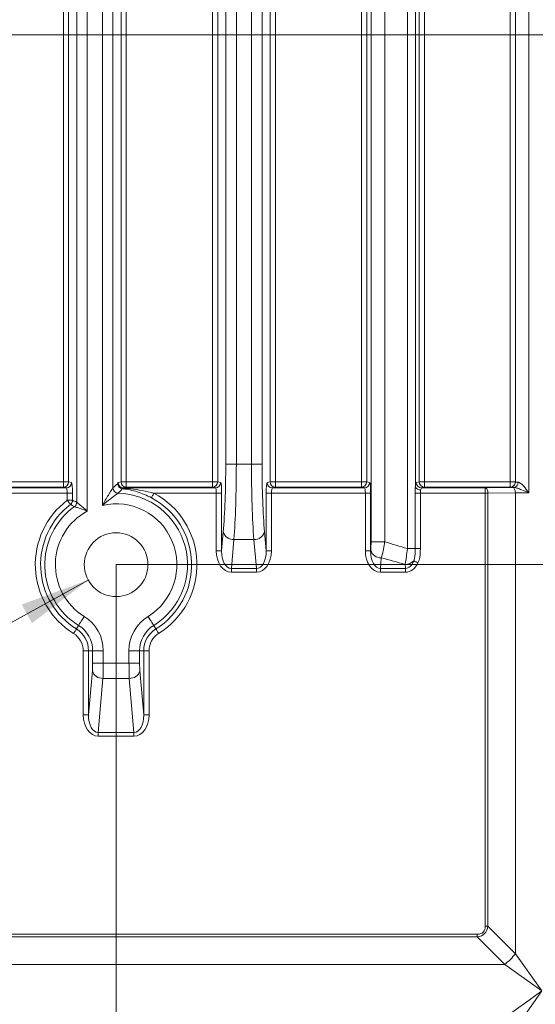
# Model space of a CAD drawing. Header units: millimetres. Extents: x 0 to 594, y 0 to 420.
# Tile 30 of 71: x 326 to 350, y 200 to 246. Entities that reach past the tile are written whole.
import ezdxf

# ---------------------------------------------------------------- set-up
doc = ezdxf.new("R2010")
doc.units = ezdxf.units.MM
doc.styles.add('SLDTEXTSTYLE1', font='TXT', dxfattribs={"width": 0.605})
doc.dimstyles.new('SLDDIMSTYLE2', dxfattribs={"dimtxt": 2.568319, "dimasz": 3.3, "dimexe": 0, "dimexo": 0.0625, "dimgap": 0.64208, "dimtad": 1, "dimdec": 3, "dimlfac": 2, "dimrnd": 1e-09, "dimzin": 12, "dimdsep": 46, "dimtxsty": 'SLDTEXTSTYLE1', "dimsah": 1, "dimcen": 0.09, "dimadec": 0, "dimazin": 3, "dimtfac": 1, "dimtdec": 1, "dimtofl": 0, "dimtmove": 0, "dimatfit": 3, "dimfxl": 0, "dimfrac": 2, "dimtolj": 1, "dimtzin": 12, "dimarcsym": 0})
doc.dimstyles.new('SLDDIMSTYLE4', dxfattribs={"dimtxt": 2.568319, "dimasz": 3.3, "dimexe": 0, "dimexo": 0.0625, "dimgap": 0.64208, "dimtad": 1, "dimdec": 0, "dimlfac": 2, "dimrnd": 1e-09, "dimzin": 12, "dimdsep": 46, "dimtxsty": 'SLDTEXTSTYLE1', "dimsah": 1, "dimcen": 0.09, "dimadec": 0, "dimazin": 3, "dimtfac": 1, "dimtdec": 1, "dimtofl": 0, "dimtmove": 0, "dimatfit": 3, "dimfxl": 0, "dimfrac": 2, "dimtolj": 1, "dimtzin": 12, "dimarcsym": 0})
doc.dimstyles.new('SLDDIMSTYLE5', dxfattribs={"dimtxt": 2.568319, "dimasz": 3.3, "dimexe": 0, "dimexo": 0.0625, "dimgap": 0.64208, "dimtad": 1, "dimdec": 3, "dimlfac": 2, "dimrnd": 1e-09, "dimzin": 12, "dimdsep": 46, "dimtxsty": 'SLDTEXTSTYLE1', "dimsah": 1, "dimcen": 0.09, "dimadec": 0, "dimazin": 3, "dimtfac": 1, "dimtdec": 1, "dimtofl": 0, "dimtmove": 0, "dimatfit": 3, "dimfxl": 0, "dimfrac": 2, "dimtolj": 1, "dimtzin": 12, "dimarcsym": 0})
doc.dimstyles.new('SLDDIMSTYLE6', dxfattribs={"dimtxt": 2.568319, "dimasz": 3.3, "dimexe": 0, "dimexo": 0.0625, "dimgap": 0.64208, "dimtad": 1, "dimdec": 0, "dimlfac": 2, "dimrnd": 1e-09, "dimzin": 12, "dimdsep": 46, "dimtxsty": 'SLDTEXTSTYLE1', "dimsah": 1, "dimcen": 0.09, "dimadec": 0, "dimazin": 3, "dimtfac": 1, "dimtdec": 1, "dimtofl": 0, "dimtmove": 0, "dimatfit": 3, "dimfxl": 0, "dimfrac": 2, "dimtolj": 1, "dimtzin": 12, "dimarcsym": 0})
doc.dimstyles.new('SLDDIMSTYLE7', dxfattribs={"dimtxt": 2.568319, "dimasz": 3.3, "dimexe": 0, "dimexo": 0.0625, "dimgap": 0.64208, "dimtad": 1, "dimdec": 3, "dimlfac": 2, "dimrnd": 1e-09, "dimzin": 12, "dimdsep": 46, "dimtxsty": 'SLDTEXTSTYLE1', "dimsah": 1, "dimcen": 0, "dimadec": 0, "dimazin": 3, "dimtfac": 1, "dimtdec": 1, "dimtofl": 0, "dimtmove": 0, "dimatfit": 3, "dimfxl": 0, "dimfrac": 2, "dimtolj": 1, "dimtzin": 12, "dimarcsym": 0})

# ---------------------------------------------------------------- blocks, each defined once
blk = doc.blocks.new('*D13')
at = {"color": 7, "linetype": 'Continuous', "lineweight": 0}
for p, q in [((356.066, 264.449), (238.349, 264.449)), ((239.349, 264.449), (239.349, 139.275)), ((234.816, 206.027), (234.816, 206.615)), ((234.816, 206.615), (238.761, 206.615)), ((238.761, 206.615), (238.761, 206.027)), ((234.816, 197.697), (234.816, 197.109)), ((238.761, 197.109), (238.761, 197.697)), ((234.816, 197.109), (238.761, 197.109)), ((290.17, 139.275), (238.349, 139.275))]:
    blk.add_line(p, q, dxfattribs=at)
for points in [[(239.349, 264.449), (238.849, 261.149), (239.849, 261.149)], [(239.349, 139.275), (239.849, 142.575), (238.849, 142.575)]]:
    blk.add_solid(points, dxfattribs=at)
at = {"color": 7, "linetype": 'Continuous', "lineweight": 0, "char_height": 2.6458, "attachment_point": 1, "rotation": 90, "style": 'SLDTEXTSTYLE1'}
for s, insert in [('9,94', (235.35, 198.432, 0.05)), ('252,5', (230.818, 196.276, 0.05))]:
    blk.add_mtext(s, dxfattribs=dict(at, insert=insert))
blk = doc.blocks.new('*D15')
at = {"color": 7, "linetype": 'Continuous', "lineweight": 0}
for p, q in [((346.45, 291.591), (345.862, 291.591)), ((345.862, 291.591), (345.862, 287.647)), ((354.78, 291.591), (355.368, 291.591)), ((355.368, 291.591), (355.368, 287.647)), ((271.889, 206.062), (271.889, 288.059)), ((429.341, 208.541), (429.341, 288.059)), ((345.862, 287.647), (346.45, 287.647)), ((355.368, 287.647), (354.78, 287.647)), ((271.889, 287.059), (429.341, 287.059))]:
    blk.add_line(p, q, dxfattribs=at)
for points in [[(271.889, 287.059), (275.189, 286.559), (275.189, 287.559)], [(429.341, 287.059), (426.041, 287.559), (426.041, 286.559)]]:
    blk.add_solid(points, dxfattribs=at)
at = {"color": 7, "linetype": 'Continuous', "lineweight": 0, "char_height": 2.6458, "attachment_point": 1, "rotation": 0, "style": 'SLDTEXTSTYLE1'}
for s, insert in [('315', (346.499, 295.59, 0.05)), ('12,4', (347.185, 291.057, 0.05))]:
    blk.add_mtext(s, dxfattribs=dict(at, insert=insert))
blk = doc.blocks.new('*D16')
at = {"color": 7, "linetype": 'Continuous', "lineweight": 0}
for p, q in [((286.937, 245.752), (286.937, 108.735)), ((414.293, 245.752), (414.293, 108.735)), ((347.92, 114.267), (347.332, 114.267)), ((347.332, 114.267), (347.332, 110.323)), ((353.31, 114.267), (353.898, 114.267)), ((353.898, 114.267), (353.898, 110.323)), ((347.332, 110.323), (347.92, 110.323)), ((353.898, 110.323), (353.31, 110.323)), ((286.937, 109.735), (414.293, 109.735))]:
    blk.add_line(p, q, dxfattribs=at)
for points in [[(286.937, 109.735), (290.237, 109.235), (290.237, 110.235)], [(414.293, 109.735), (410.993, 110.235), (410.993, 109.235)]]:
    blk.add_solid(points, dxfattribs=at)
at = {"color": 7, "linetype": 'Continuous', "lineweight": 0, "char_height": 2.6458, "attachment_point": 1, "rotation": 0, "style": 'SLDTEXTSTYLE1'}
for s, insert in [('254', (346.499, 118.266, -137.801)), ('10', (348.655, 113.733, -137.801))]:
    blk.add_mtext(s, dxfattribs=dict(at, insert=insert))
blk = doc.blocks.new('*D17')
at = {"color": 7, "linetype": 'Continuous', "lineweight": 0}
for p, q in [((414.293, 245.752), (258.389, 245.752)), ((259.389, 143.848), (259.389, 245.752)), ((254.856, 196.515), (254.856, 197.103)), ((254.856, 197.103), (258.801, 197.103)), ((258.801, 197.103), (258.801, 196.515)), ((254.856, 193.085), (254.856, 192.497)), ((258.801, 192.497), (258.801, 193.085)), ((254.856, 192.497), (258.801, 192.497)), ((414.293, 143.848), (258.389, 143.848))]:
    blk.add_line(p, q, dxfattribs=at)
for points in [[(259.389, 245.752), (258.889, 242.452), (259.889, 242.452)], [(259.389, 143.848), (259.889, 147.148), (258.889, 147.148)]]:
    blk.add_solid(points, dxfattribs=at)
at = {"color": 7, "linetype": 'Continuous', "lineweight": 0, "attachment_point": 1, "rotation": 90, "style": 'SLDTEXTSTYLE1'}
for s, insert, char_height in [('203', (250.858, 190.684, -137.801), 2.6458), ('8', (255.39, 193.82, -137.801), 2.646)]:
    blk.add_mtext(s, dxfattribs=dict(at, insert=insert, char_height=char_height))
blk = doc.blocks.new('*D18')
at = {"color": 7, "linetype": 'Continuous', "lineweight": 0}
for p, q in [((330.555, 220.828), (442.841, 220.828)), ((441.841, 220.828), (441.841, 180.708)), ((437.309, 203.953), (437.309, 204.541)), ((437.309, 204.541), (441.254, 204.541)), ((441.254, 204.541), (441.254, 203.953)), ((437.309, 197.583), (437.309, 196.995)), ((441.254, 196.995), (441.254, 197.583)), ((437.309, 196.995), (441.254, 196.995)), ((330.555, 180.708), (442.841, 180.708))]:
    blk.add_line(p, q, dxfattribs=at)
for points in [[(441.841, 220.828), (441.341, 217.528), (442.341, 217.528)], [(441.841, 180.708), (442.341, 184.008), (441.341, 184.008)]]:
    blk.add_solid(points, dxfattribs=at)
at = {"color": 7, "linetype": 'Continuous', "lineweight": 0, "char_height": 2.6458, "attachment_point": 1, "rotation": 90, "style": 'SLDTEXTSTYLE1'}
for s, insert in [('3,2', (437.843, 198.318, -137.801)), ('80', (433.311, 197.632, -137.801))]:
    blk.add_mtext(s, dxfattribs=dict(at, insert=insert))
blk = doc.blocks.new('*D19')
at = {"color": 7, "linetype": 'Continuous', "lineweight": 0}
for p, q in [((330.555, 220.828), (330.555, 124.868)), ((370.675, 220.828), (370.675, 124.868)), ((347.43, 130.4), (346.842, 130.4)), ((346.842, 130.4), (346.842, 126.456)), ((353.8, 130.4), (354.388, 130.4)), ((354.388, 130.4), (354.388, 126.456)), ((346.842, 126.456), (347.43, 126.456)), ((354.388, 126.456), (353.8, 126.456)), ((330.555, 125.868), (370.675, 125.868))]:
    blk.add_line(p, q, dxfattribs=at)
for points in [[(330.555, 125.868), (333.855, 125.368), (333.855, 126.368)], [(370.675, 125.868), (367.375, 126.368), (367.375, 125.368)]]:
    blk.add_solid(points, dxfattribs=at)
at = {"color": 7, "linetype": 'Continuous', "lineweight": 0, "char_height": 2.6458, "attachment_point": 1, "rotation": 0, "style": 'SLDTEXTSTYLE1'}
for s, insert in [('80', (347.479, 134.398, -137.801)), ('3,2', (348.165, 129.866, -137.801))]:
    blk.add_mtext(s, dxfattribs=dict(at, insert=insert))
blk = doc.blocks.new('*D20')
at = {"color": 7, "linetype": 'Continuous', "lineweight": 0}
blk.add_line((329.241, 220.104), (306.206, 207.414), dxfattribs=at)
blk.add_solid([(329.241, 220.104), (326.109, 218.95), (326.592, 218.074)], dxfattribs=at)
at = {"color": 7, "linetype": 'Continuous', "lineweight": 0, "attachment_point": 1, "rotation": 28.8508, "style": 'SLDTEXTSTYLE1'}
for s, insert, char_height in [('(4x)', (311.785, 214.371, -137.801), 2.6458), ('6', (307.14, 211.812, -137.801), 2.646), ('M', (304.565, 210.393, -137.801), 2.646)]:
    blk.add_mtext(s, dxfattribs=dict(at, insert=insert, char_height=char_height))

msp = doc.modelspace()

# ---------------------------------------------------------------- linework, layer by layer
at = {"color": 8, "linetype": 'Continuous', "lineweight": 0}
for p, q in [((344.27996, 221.58781), (344.27994, 251.16093)), ((349.98808, 251.14632), (349.9881, 224.21022)), ((328.06845, 224.72184), (328.06844, 250.63468)), ((328.31824, 250.63468), (328.31825, 224.72184)), ((330.7857, 224.72184), (330.78568, 250.63468)), ((331.03548, 250.63468), (331.03549, 224.72184)), ((335.08946, 224.72184), (335.08944, 250.63469)), ((335.33924, 250.63469), (335.33925, 224.72184)), ((337.8067, 224.72184), (337.80668, 250.63469)), ((338.05648, 250.63469), (338.05649, 224.72184)), ((342.11045, 224.72185), (342.11044, 250.63469)), ((342.36023, 250.63469), (342.36025, 224.72185)), ((342.56231, 221.90489), (342.56229, 250.84385)), ((343.20999, 250.84385), (343.21, 221.90489)), ((344.65283, 250.85373), (344.65285, 224.50281)), ((344.8277, 224.72185), (344.82768, 250.63469)), ((345.07748, 250.63469), (345.07749, 224.72185)), ((349.11047, 224.72185), (349.11046, 250.6347)), ((328.69693, 223.76146), (328.69691, 247.18563)), ((329.19651, 247.18563), (329.19652, 223.348)), ((329.90743, 223.61662), (329.90742, 247.18563)), ((335.71793, 225.5631), (335.71792, 247.18563)), ((336.21751, 247.18563), (336.21752, 225.5631)), ((336.92843, 225.5631), (336.92842, 247.18564)), ((337.42801, 247.18563), (337.42802, 225.5631)), ((336.21752, 225.5631), (336.92843, 225.5631)), ((324.01449, 224.72184), (328.06845, 224.72184)), ((328.31825, 224.72184), (328.45942, 224.69367)), ((330.64453, 224.69367), (330.7857, 224.72184)), ((331.03549, 224.72184), (335.08946, 224.72184)), ((335.33925, 224.72184), (335.48042, 224.69368)), ((337.66553, 224.69368), (337.8067, 224.72184)), ((338.05649, 224.72184), (342.11045, 224.72185)), ((342.36025, 224.72185), (342.50142, 224.69368)), ((344.68653, 224.69368), (344.8277, 224.72185)), ((345.07749, 224.72185), (349.11047, 224.72185)), ((323.87333, 224.44296), (328.20962, 224.44296)), ((328.06845, 224.47113), (324.01449, 224.47112)), ((328.20962, 224.44296), (328.06845, 224.47113)), ((331.03549, 224.47113), (330.89433, 224.44296)), ((335.08946, 224.47113), (331.03549, 224.47113)), ((335.23062, 224.44297), (335.08946, 224.47113)), ((338.0565, 224.47113), (337.91533, 224.44297)), ((337.91533, 224.44297), (342.25162, 224.44297)), ((342.11045, 224.47113), (338.0565, 224.47113)), ((342.25162, 224.44297), (342.11045, 224.47113)), ((345.07749, 224.47114), (344.93633, 224.44297)), ((344.93633, 224.44297), (347.94192, 224.44297)), ((349.11048, 224.47114), (345.07749, 224.47114)), ((349.11047, 224.46533), (349.11048, 224.47114)), ((328.25273, 224.19225), (323.83022, 224.19225)), ((328.25273, 223.85952), (328.25273, 224.19225)), ((328.50253, 224.19225), (328.50253, 223.85952)), ((335.27373, 224.19225), (332.33604, 224.19225)), ((335.27373, 221.47153), (335.27373, 224.19225)), ((335.52353, 224.19225), (335.52353, 221.47153)), ((337.62242, 221.47153), (337.62242, 224.19225)), ((337.87222, 224.19226), (337.87222, 221.47153)), ((342.29473, 224.19226), (337.87222, 224.19226)), ((342.29473, 221.47153), (342.29473, 224.19226)), ((342.54453, 224.19226), (342.54453, 221.47153)), ((344.64127, 221.58781), (344.64127, 224.19226)), ((344.88527, 224.19226), (344.88528, 221.58781)), ((347.94192, 224.19226), (344.88527, 224.19226)), ((347.94193, 203.81706), (347.94192, 224.19226)), ((349.36123, 224.2053), (348.06729, 224.19226)), ((348.06729, 224.19226), (348.0673, 203.81706)), ((349.36123, 224.2053), (349.36124, 202.52312)), ((335.52353, 221.47153), (335.60227, 222.37157)), ((336.10186, 222.01696), (335.98232, 220.65056)), ((337.04409, 222.01696), (336.10186, 222.01696)), ((337.16363, 220.65056), (337.04409, 222.01696)), ((337.54368, 222.37157), (337.62242, 221.47153)), ((342.54453, 221.47153), (342.54784, 221.50936)), ((343.04743, 221.15475), (343.00332, 220.65056)), ((335.98232, 220.65056), (337.16363, 220.65056)), ((343.00332, 220.65056), (344.18463, 220.65056)), ((344.18463, 220.65056), (344.16788, 220.8421)), ((337.16363, 220.47325), (335.98232, 220.47325)), ((344.18463, 220.47326), (343.00332, 220.47325)), ((328.6829, 217.80343), (328.78522, 217.96872)), ((332.32474, 217.96873), (332.42706, 217.80343)), ((329.00499, 213.75796), (329.00499, 216.77687)), ((329.25478, 216.77687), (329.25479, 213.75796)), ((329.44918, 216.77687), (329.25478, 216.77687)), ((329.44918, 216.1877), (329.44918, 216.77687)), ((329.94877, 216.77687), (329.94877, 216.1877)), ((331.16118, 216.1877), (331.16118, 216.77687)), ((331.66077, 216.77687), (331.66077, 216.1877)), ((331.85518, 216.77687), (331.66077, 216.77687)), ((331.85518, 213.75796), (331.85518, 216.77687)), ((332.10497, 216.77687), (332.10497, 213.75796)), ((329.94877, 216.1877), (331.16118, 216.1877)), ((329.25479, 213.75796), (329.43633, 215.83308)), ((329.93592, 215.47847), (329.71357, 212.93698)), ((331.17403, 215.47847), (329.93592, 215.47847)), ((331.39639, 212.93698), (331.17403, 215.47847)), ((331.67363, 215.83308), (331.85518, 213.75796)), ((329.71357, 212.93698), (331.39639, 212.93698)), ((331.39639, 212.75968), (329.71358, 212.75968)), ((276.14617, 203.44089), (347.5658, 203.44093)), ((348.0673, 203.81706), (349.36124, 202.52312)), ((347.5658, 203.31556), (276.14618, 203.31551)), ((348.85974, 202.02162), (347.5658, 203.31556)), ((275.8892, 202.02158), (348.85974, 202.02162))]:
    msp.add_line(p, q, dxfattribs=at)
at = {"color": 7, "linetype": 'Continuous', "lineweight": 15}
for p, q in [((349.36122, 224.71604), (349.36121, 250.64051)), ((330.40701, 247.18563), (330.40702, 224.43877)), ((330.89433, 224.44296), (335.23062, 224.44297)), ((347.94192, 224.44297), (349.23585, 224.45601))]:
    msp.add_line(p, q, dxfattribs=at)
at = {"color": 8, "linetype": 'Continuous', "lineweight": 0, "flags": 128}
for points in [[(335.71793, 225.5631), (335.73455, 225.5631), (335.76774, 225.5631), (335.81634, 225.5631), (335.87871, 225.5631), (335.95269, 225.5631), (336.03576, 225.5631), (336.12505, 225.5631), (336.21752, 225.5631)], [(337.42802, 225.5631), (337.4114, 225.5631), (337.37821, 225.5631), (337.3296, 225.5631), (337.26724, 225.5631), (337.19325, 225.5631), (337.11019, 225.5631), (337.02089, 225.5631), (336.92843, 225.5631)], [(328.06845, 224.47113), (328.06846, 224.47668), (328.06845, 224.49145), (328.06845, 224.51488), (328.06846, 224.54608), (328.06845, 224.5839), (328.06845, 224.62689), (328.06845, 224.67346), (328.06845, 224.72184)], [(328.31825, 224.72184), (328.30994, 224.72184), (328.29335, 224.72184), (328.26904, 224.72184), (328.23786, 224.72184), (328.20087, 224.72184), (328.15934, 224.72184), (328.11469, 224.72184), (328.06845, 224.72184)], [(331.03549, 224.72184), (330.98926, 224.72184), (330.94461, 224.72184), (330.90308, 224.72184), (330.86609, 224.72184), (330.83491, 224.72184), (330.81061, 224.72184), (330.79401, 224.72184), (330.7857, 224.72184)], [(331.03549, 224.72184), (331.0355, 224.67346), (331.03549, 224.62689), (331.03549, 224.5839), (331.0355, 224.54609), (331.03549, 224.51488), (331.03549, 224.49145), (331.03549, 224.47668), (331.03549, 224.47113)], [(335.08946, 224.47113), (335.08945, 224.47669), (335.08946, 224.49145), (335.08945, 224.51488), (335.08945, 224.54609), (335.08945, 224.5839), (335.08945, 224.6269), (335.08946, 224.67346), (335.08946, 224.72184)], [(335.33925, 224.72184), (335.33094, 224.72184), (335.31434, 224.72184), (335.29004, 224.72184), (335.25886, 224.72184), (335.22187, 224.72184), (335.18034, 224.72184), (335.13569, 224.72184), (335.08946, 224.72184)], [(338.05649, 224.72184), (338.01026, 224.72184), (337.96561, 224.72184), (337.92408, 224.72184), (337.88709, 224.72184), (337.85591, 224.72184), (337.8316, 224.72184), (337.81501, 224.72184), (337.8067, 224.72184)], [(338.05649, 224.72184), (338.05649, 224.67346), (338.05649, 224.6269), (338.05649, 224.5839), (338.05649, 224.54609), (338.05649, 224.51488), (338.05649, 224.49146), (338.0565, 224.47669), (338.0565, 224.47113)], [(342.11045, 224.47113), (342.11045, 224.47669), (342.11045, 224.49146), (342.11046, 224.51489), (342.11045, 224.54609), (342.11046, 224.5839), (342.11045, 224.6269), (342.11045, 224.67346), (342.11045, 224.72185)], [(342.36025, 224.72185), (342.35194, 224.72185), (342.33534, 224.72185), (342.31104, 224.72184), (342.27986, 224.72185), (342.24287, 224.72185), (342.20134, 224.72185), (342.15669, 224.72185), (342.11045, 224.72185)], [(345.07749, 224.72185), (345.03126, 224.72185), (344.98661, 224.72185), (344.94508, 224.72185), (344.90809, 224.72185), (344.87691, 224.72185), (344.8526, 224.72185), (344.83601, 224.72185), (344.8277, 224.72185)], [(345.07749, 224.72185), (345.0775, 224.67347), (345.07749, 224.6269), (345.07749, 224.58391), (345.07749, 224.54609), (345.07749, 224.51489), (345.07749, 224.49146), (345.07749, 224.47669), (345.07749, 224.47114)], [(349.11048, 224.47114), (349.11048, 224.47669), (349.11048, 224.49146), (349.11047, 224.51489), (349.11047, 224.5461), (349.11047, 224.58391), (349.11047, 224.6269), (349.11047, 224.67347), (349.11047, 224.72185)], [(349.36122, 224.72185), (349.35641, 224.72185), (349.34214, 224.72185), (349.31897, 224.72185), (349.28778, 224.72185), (349.24978, 224.72185), (349.20643, 224.72185), (349.15939, 224.72185), (349.11047, 224.72185)], [(347.94192, 224.19226), (347.94192, 224.24064), (347.94192, 224.28721), (347.94192, 224.3302), (347.94192, 224.36801), (347.94192, 224.39922), (347.94192, 224.42265), (347.94192, 224.43742), (347.94192, 224.44297)], [(347.94192, 224.44297), (347.96615, 224.43752), (347.98946, 224.42281), (348.01099, 224.39942), (348.02991, 224.36822), (348.04551, 224.33038), (348.05721, 224.28734), (348.06456, 224.24071), (348.06729, 224.19226)], [(349.23585, 224.45601), (349.26008, 224.45056), (349.2834, 224.43585), (349.30492, 224.41246), (349.32384, 224.38126), (349.33944, 224.34342), (349.35114, 224.30038), (349.3585, 224.25375), (349.36123, 224.2053)], [(328.50253, 224.19225), (328.49422, 224.19225), (328.47762, 224.19225), (328.45332, 224.19225), (328.42214, 224.19225), (328.38515, 224.19225), (328.34361, 224.19225), (328.29896, 224.19225), (328.25273, 224.19225)], [(328.50253, 223.85952), (328.49422, 223.85952), (328.47762, 223.85952), (328.45332, 223.85952), (328.42214, 223.85952), (328.38515, 223.85952), (328.34361, 223.85952), (328.29897, 223.85952), (328.25273, 223.85952)], [(328.25273, 223.85952), (328.28069, 223.8227), (328.30769, 223.78715), (328.33281, 223.75407), (328.35519, 223.72461), (328.37404, 223.69978), (328.38874, 223.68042), (328.39878, 223.66721), (328.4038, 223.66059)], [(332.33604, 224.19225), (332.3144, 224.15139), (332.29352, 224.11193), (332.27408, 224.07523), (332.25678, 224.04253), (332.24219, 224.01497), (332.23082, 223.99349), (332.22305, 223.97883), (332.21917, 223.97148)], [(335.52353, 224.19225), (335.51522, 224.19225), (335.49862, 224.19225), (335.47432, 224.19225), (335.44314, 224.19225), (335.40614, 224.19225), (335.36461, 224.19225), (335.31996, 224.19225), (335.27373, 224.19225)], [(337.62242, 224.19225), (337.63073, 224.19226), (337.64733, 224.19225), (337.67163, 224.19225), (337.70281, 224.19226), (337.7398, 224.19226), (337.78134, 224.19225), (337.82598, 224.19225), (337.87222, 224.19226)], [(342.54453, 224.19226), (342.53622, 224.19226), (342.51962, 224.19226), (342.49532, 224.19226), (342.46414, 224.19226), (342.42715, 224.19226), (342.38561, 224.19226), (342.34097, 224.19226), (342.29473, 224.19226)], [(344.64127, 224.19226), (344.65429, 224.19226), (344.67377, 224.19226), (344.69915, 224.19226), (344.72972, 224.19226), (344.76464, 224.19226), (344.80293, 224.19226), (344.84352, 224.19226), (344.88527, 224.19226)], [(347.94192, 224.19226), (347.95832, 224.19226), (347.97465, 224.19226), (347.99084, 224.19226), (348.00682, 224.19226), (348.02252, 224.19226), (348.03787, 224.19226), (348.05282, 224.19226), (348.06729, 224.19226)], [(335.52353, 221.47153), (335.51522, 221.47153), (335.49862, 221.47153), (335.47432, 221.47153), (335.44314, 221.47153), (335.40615, 221.47153), (335.36462, 221.47153), (335.31997, 221.47153), (335.27373, 221.47153)], [(337.62242, 221.47153), (337.63074, 221.47153), (337.64733, 221.47153), (337.67163, 221.47153), (337.70282, 221.47153), (337.73981, 221.47153), (337.78134, 221.47153), (337.82598, 221.47153), (337.87222, 221.47153)], [(342.54453, 221.47153), (342.53622, 221.47153), (342.51963, 221.47153), (342.49532, 221.47153), (342.46414, 221.47153), (342.42715, 221.47153), (342.38561, 221.47153), (342.34097, 221.47153), (342.29473, 221.47153)], [(342.56231, 221.90489), (342.58434, 221.90489), (342.62999, 221.90489), (342.69702, 221.90489), (342.78211, 221.90489), (342.88104, 221.90489), (342.98892, 221.90489), (343.10042, 221.90489), (343.21, 221.90489)], [(344.27996, 221.58781), (344.34428, 221.58781), (344.40511, 221.58781), (344.46133, 221.58781), (344.51192, 221.58781), (344.55594, 221.58781), (344.5926, 221.58781), (344.62121, 221.58781), (344.64127, 221.58781)], [(344.64127, 221.58781), (344.65429, 221.58781), (344.67377, 221.58781), (344.69915, 221.58781), (344.72973, 221.58781), (344.76464, 221.58781), (344.80293, 221.58781), (344.84352, 221.58781), (344.88528, 221.58781)], [(344.57199, 221.00515), (344.58797, 220.99757), (344.60747, 220.98833), (344.63012, 220.97759), (344.6555, 220.96556), (344.68312, 220.95247), (344.71246, 220.93856), (344.74296, 220.9241), (344.77405, 220.90936)], [(335.98232, 220.65056), (335.98232, 220.63232), (335.98232, 220.61256), (335.98232, 220.59145), (335.98232, 220.56921), (335.98232, 220.54604), (335.98232, 220.52217), (335.98232, 220.49783), (335.98232, 220.47325)], [(337.16363, 220.65056), (337.16363, 220.63233), (337.16363, 220.61256), (337.16363, 220.59145), (337.16363, 220.56921), (337.16363, 220.54604), (337.16363, 220.52217), (337.16363, 220.49783), (337.16363, 220.47325)], [(343.00332, 220.65056), (343.00332, 220.63233), (343.00332, 220.61256), (343.00332, 220.59146), (343.00332, 220.56921), (343.00332, 220.54604), (343.00332, 220.52217), (343.00332, 220.49783), (343.00332, 220.47325)], [(344.18463, 220.65056), (344.18463, 220.63233), (344.18463, 220.61256), (344.18463, 220.59146), (344.18463, 220.56921), (344.18463, 220.54604), (344.18463, 220.52218), (344.18463, 220.49783), (344.18463, 220.47326)], [(329.04816, 218.39352), (328.9995, 218.3149), (328.95249, 218.23897), (328.90878, 218.16834), (328.86984, 218.10544), (328.83702, 218.05241), (328.81143, 218.01108), (328.79397, 217.98286), (328.78522, 217.96872)], [(332.0618, 218.39352), (332.11046, 218.3149), (332.15746, 218.23897), (332.20118, 218.16834), (332.24012, 218.10544), (332.27294, 218.05241), (332.29852, 218.01108), (332.31599, 217.98286), (332.32474, 217.96873)], [(328.55143, 217.59103), (328.57576, 217.63034), (328.59926, 217.6683), (328.62112, 217.70362), (328.64059, 217.73507), (328.657, 217.76158), (328.66979, 217.78225), (328.67853, 217.79636), (328.6829, 217.80343)], [(332.55853, 217.59103), (332.53419, 217.63034), (332.5107, 217.66831), (332.48884, 217.70362), (332.46937, 217.73507), (332.45296, 217.76159), (332.44016, 217.78225), (332.43143, 217.79636), (332.42706, 217.80343)], [(329.00499, 216.77687), (329.05122, 216.77687), (329.09587, 216.77687), (329.1374, 216.77687), (329.17439, 216.77687), (329.20557, 216.77687), (329.22988, 216.77687), (329.24647, 216.77687), (329.25478, 216.77687)], [(329.94877, 216.77687), (329.85631, 216.77687), (329.76701, 216.77687), (329.68395, 216.77687), (329.60996, 216.77687), (329.5476, 216.77687), (329.49899, 216.77687), (329.46581, 216.77687), (329.44918, 216.77687)], [(331.16118, 216.77687), (331.25365, 216.77687), (331.34295, 216.77687), (331.42601, 216.77687), (331.49999, 216.77687), (331.56235, 216.77687), (331.61096, 216.77687), (331.64415, 216.77687), (331.66077, 216.77687)], [(332.10497, 216.77687), (332.05874, 216.77687), (332.01409, 216.77687), (331.97256, 216.77687), (331.93557, 216.77687), (331.90439, 216.77687), (331.88008, 216.77687), (331.86349, 216.77687), (331.85518, 216.77687)], [(329.94877, 216.1877), (329.85631, 216.1877), (329.76701, 216.1877), (329.68395, 216.1877), (329.60996, 216.1877), (329.5476, 216.1877), (329.49899, 216.1877), (329.46581, 216.1877), (329.44918, 216.1877)], [(331.16118, 216.1877), (331.25365, 216.1877), (331.34295, 216.1877), (331.42601, 216.1877), (331.49999, 216.1877), (331.56235, 216.1877), (331.61096, 216.1877), (331.64415, 216.1877), (331.66077, 216.1877)], [(329.00499, 213.75796), (329.05122, 213.75796), (329.09587, 213.75796), (329.1374, 213.75796), (329.17439, 213.75796), (329.20558, 213.75795), (329.22988, 213.75795), (329.24647, 213.75796), (329.25479, 213.75796)], [(332.10497, 213.75796), (332.05874, 213.75796), (332.01409, 213.75796), (331.97256, 213.75796), (331.93557, 213.75796), (331.90439, 213.75796), (331.88008, 213.75796), (331.86349, 213.75796), (331.85518, 213.75796)], [(329.71358, 212.75968), (329.71358, 212.78425), (329.71357, 212.8086), (329.71358, 212.83247), (329.71357, 212.85563), (329.71357, 212.87788), (329.71357, 212.89899), (329.71358, 212.91875), (329.71357, 212.93698)], [(331.39639, 212.75968), (331.39639, 212.78425), (331.39639, 212.8086), (331.39639, 212.83247), (331.39639, 212.85563), (331.39639, 212.87788), (331.39639, 212.89899), (331.39639, 212.91875), (331.39639, 212.93698)], [(347.5658, 203.44093), (347.5658, 203.42453), (347.5658, 203.4082), (347.5658, 203.39201), (347.5658, 203.37603), (347.5658, 203.36033), (347.5658, 203.34497), (347.5658, 203.33003), (347.5658, 203.31556)], [(347.94193, 203.81706), (347.95833, 203.81706), (347.97466, 203.81706), (347.99085, 203.81706), (348.00683, 203.81706), (348.02253, 203.81706), (348.03789, 203.81706), (348.05283, 203.81706), (348.0673, 203.81706)], [(349.36124, 202.52312), (349.75737, 201.96853), (350.17957, 201.37747), (350.61499, 200.76787)], [(350.61499, 200.76787), (350.0054, 201.2033), (349.41433, 201.62549), (348.85974, 202.02162)], [(348.85974, 199.51412), (349.41433, 199.91026), (350.0054, 200.33245), (350.61499, 200.76787)], [(350.61499, 200.76787), (350.17957, 200.15828), (349.75737, 199.56721), (349.36124, 199.01262)]]:
    msp.add_lwpolyline(points, dxfattribs=at)
at = {"color": 7, "linetype": 'Continuous', "lineweight": 15}
msp.add_circle((330.55498, 220.82786), 1.5, dxfattribs=at)
at = {"color": 8, "linetype": 'Continuous', "lineweight": 0}
for centre, radius, start, end in [((328.06755, 224.72183), 0.2507, 270.206793, 0.002919), ((328.20872, 224.69366), 0.2507, 270.206902, 0.002809), ((330.89524, 224.69367), 0.25071, 179.9985, 269.79199), ((331.0364, 224.72183), 0.25071, 179.998248, 269.791813), ((335.08855, 224.72183), 0.2507, 270.207349, 0.003225), ((335.22971, 224.69367), 0.25071, 270.207774, 0.001515), ((337.91623, 224.69367), 0.2507, 179.998081, 269.792409), ((338.0574, 224.72183), 0.2507, 179.996627, 269.793863), ((342.10954, 224.72184), 0.25071, 270.208006, 0.001706), ((342.25071, 224.69367), 0.2507, 270.207406, 0.002306), ((344.93723, 224.69367), 0.2507, 179.997473, 269.792588), ((345.0784, 224.72184), 0.2507, 179.997899, 269.792591), ((349.11049, 224.71606), 0.25073, 269.995387, 359.995575), ((349.11049, 224.72187), 0.25073, 269.995812, 359.996001), ((349.2588, 224.68254), 0.22946, 280.094726, 6.204853), ((330.87867, 224.64837), 0.252, 180.45891, 264.728672), ((330.87579, 224.66948), 0.25018, 185.305434, 270.157461), ((330.83576, 224.43735), 0.04453, 296.329972, 336.094849), ((344.87898, 224.58804), 0.24167, 200.650795, 275.618108), ((330.55498, 220.82786), 3.80674, 127.213061, 238.243169), ((328.25074, 223.86051), 0.25179, 307.43823, 359.774734), ((330.55498, 220.82786), 3.36255, 301.756896, 88.384495), ((330.55498, 220.82786), 3.80674, 301.756896, 62.103903), ((330.55498, 220.82786), 3.55695, 127.213061, 238.243169), ((330.55498, 220.82786), 3.36255, 125.697913, 238.243169), ((330.55498, 220.82786), 2.86295, 118.326434, 238.243169), ((330.55498, 220.82786), 2.86295, 301.756896, 103.072365), ((336.06837, 222.49899), 0.4832, 195.290332, 273.975217), ((337.07759, 222.49899), 0.4832, 266.024515, 344.710104), ((343.01393, 221.63678), 0.4832, 195.289996, 273.975354), ((350.61496, 246.1106), 26.078, 253.130768, 255.686744), ((344.15648, 221.45269), 0.61069, 271.06962, 312.875281), ((328.04748, 216.77687), 1.9013, 0.000033, 58.243169), ((333.06248, 216.77687), 1.9013, 121.756896, 180.000033), ((328.04748, 216.77687), 1.2073, 0.000033, 58.243169), ((328.04748, 216.77687), 1.4017, 0.000033, 58.243169), ((333.06248, 216.77687), 1.4017, 121.756896, 180.000033), ((333.06248, 216.77687), 1.2073, 121.756896, 180.000033), ((328.04748, 216.77687), 0.95751, 0.000033, 58.243169), ((333.06248, 216.77687), 0.95751, 121.756896, 180.000033), ((329.90243, 215.96051), 0.4832, 195.2902, 273.97515), ((331.20753, 215.96051), 0.4832, 266.025021, 344.70988), ((347.31199, 204.07086), 2.56805, 307.062927, 322.937206)]:
    msp.add_arc(centre, radius, start, end, dxfattribs=at)
at = {"color": 7, "linetype": 'Continuous', "lineweight": 15}
for centre, radius, start, end in [((330.65904, 224.44093), 0.25203, 180.491639, 267.892895), ((330.55498, 220.82786), 3.55695, 301.756896, 62.103903), ((328.44512, 223.76249), 0.25181, 305.933603, 359.765752)]:
    msp.add_arc(centre, radius, start, end, dxfattribs=at)
at = {"color": 8, "linetype": 'Continuous', "lineweight": 0}
for centre, major_axis, ratio, start_param, end_param in [((335.32305, 225.5631), (0, 4.5135), 0.08748866, 3.92699082, 4.71238898), ((335.82264, 225.5631), (0, 5.015), 0.0787398, 3.92699082, 4.71238898), ((337.32331, 225.5631), (0, 5.015), 0.0787398, 1.57079633, 2.35619449), ((337.8229, 225.5631), (0, 4.5135), 0.08748866, 1.57079633, 2.35619449), ((328.45865, 224.19225), (0, 0.5015), 0.08748866, 4.71238898, 6.26573201), ((330.6453, 224.19225), (0, 0.5015), 0.08748866, 0.01745329, 0.4382831), ((335.47965, 224.19225), (0, 0.5015), 0.08748866, 4.71238898, 6.26573201), ((337.6663, 224.19225), (0, 0.5015), 0.08748866, 0.01745329, 1.57079633), ((342.50065, 224.19226), (0, 0.5015), 0.08748866, 4.71238898, 6.26573201), ((344.6873, 224.19226), (0, 0.5015), 0.08748866, 0.01745329, 0.90300908), ((349.86272, 224.71604), (0.5015, 0), 0.0261826, 3.14159265, 3.86529889), ((328.20886, 224.19225), (0, 0.25075), 0.17497733, 4.71238898, 6.26573201), ((330.89509, 224.19225), (0, 0.25075), 0.17497733, 0.01745329, 0.4382831), ((335.22986, 224.19225), (0, 0.25075), 0.17497733, 4.71238898, 6.26573201), ((337.91609, 224.19225), (0, 0.25075), 0.17497733, 0.01745329, 1.57079633), ((342.25086, 224.19226), (0, 0.25075), 0.17497733, 4.71238898, 6.26573201), ((344.93709, 224.19226), (0, 0.25075), 0.17497733, 0.01745329, 0.90300908), ((349.86272, 224.46533), (0.75225, 0), 0.01745506, 3.14159265, 3.86529889), ((350.61497, 224.41432), (2.75825, 0), 0.01745506, 2.06814522, 2.0943951), ((350.61497, 224.16361), (2.5075, 0), 0.01920057, 1.82347658, 2.0943951), ((336.02886, 221.53709), (-0.0929, -1.06182), 0.70575756, 4.83572397, 6.3448528), ((336.02886, 221.53709), (0.07747, 0.88552), 0.56417586, 1.69413132, 3.20326015), ((337.1171, 221.53709), (-0.07747, 0.88552), 0.56417586, 3.07992516, 4.58905399), ((337.1171, 221.53709), (-0.0929, 1.06182), 0.70575756, 3.07992516, 4.58905399), ((343.04986, 221.5371), (0.0929, 1.06182), 0.70575756, 1.69413132, 3.20326015), ((343.04986, 221.5371), (0.07747, 0.88552), 0.56417586, 1.69413132, 3.20326015), ((350.61496, 246.81983), (-0.00001, 26.078), 0.96153846, 2.84180957, 2.8861819), ((344.1381, 221.5371), (-0.07747, 0.88552), 0.56417586, 3.07992516, 4.01958494), ((344.1381, 221.5371), (0.0929, -1.06182), 0.70575756, 6.22151781, 7.1611776), ((329.40531, 216.1877), (0, 0.5015), 0.08748866, 3.92699082, 4.71238898), ((329.9049, 216.1877), (0, 1.003), 0.04374433, 3.92699082, 4.71238898), ((331.20506, 216.1877), (0, 1.003), 0.04374433, 1.57079633, 2.35619449), ((331.70465, 216.1877), (0, 0.5015), 0.08748866, 1.57079633, 2.35619449), ((329.76011, 213.82352), (0.0929, 1.06182), 0.70575756, 1.69413132, 3.20326015), ((329.76011, 213.82352), (0.07747, 0.88552), 0.56417586, 1.69413132, 3.20326015), ((331.34985, 213.82352), (-0.07747, 0.88552), 0.56417586, 3.07992516, 4.58905399), ((331.34985, 213.82352), (0.0929, -1.06182), 0.70575756, 6.22151781, 7.73064664), ((346.43743, 204.94543), (1.40733, -1.40733), 0.37796447, 5.92181818, 6.64455243), ((346.43743, 204.94543), (1.47435, -1.47435), 0.48104569, 5.92181818, 6.64455243)]:
    msp.add_ellipse(centre, major_axis=major_axis, ratio=ratio, start_param=start_param, end_param=end_param, dxfattribs=at)
for points, knots in [([(349.48692, 224.70734), (349.52989, 224.70607), (349.57961, 224.6779), (349.67153, 224.6056), (349.71594, 224.5604), (349.8408, 224.41923), (349.91652, 224.31418), (349.9881, 224.21022)], [0, 0, 0, 0, 0.25, 0.25, 0.5, 0.5, 1, 1, 1, 1]), ([(330.40702, 224.43877), (330.40283, 224.43266), (330.39206, 224.41696), (330.36199, 224.37256), (330.34343, 224.34495), (330.30261, 224.28329), (330.28035, 224.24924), (330.2351, 224.17887), (330.21184, 224.14215), (330.14097, 224.02824), (330.0927, 223.94797), (329.9983, 223.78436), (329.95199, 223.7007), (329.90743, 223.61662)], [0, 0, 0, 0, 0.125, 0.125, 0.25, 0.25, 0.375, 0.375, 0.5, 0.5, 0.75, 0.75, 1, 1, 1, 1]), ([(330.40702, 224.43877), (330.44414, 224.47485), (330.48126, 224.5104), (330.51839, 224.54546), (330.55448, 224.57955), (330.59058, 224.61316), (330.62668, 224.64635)], [0, 0, 0, 0, 0.00256450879, 0.00256450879, 0.00256450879, 0.00505761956, 0.00505761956, 0.00505761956, 0.00505761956]), ([(330.85552, 224.39743), (330.82157, 224.36407), (330.78769, 224.33029), (330.75388, 224.29608), (330.7191, 224.26089), (330.6844, 224.22523), (330.64977, 224.18907)], [0, 0, 0, 0, 0.00249206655, 0.00249206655, 0.00249206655, 0.00505540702, 0.00505540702, 0.00505540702, 0.00505540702]), ([(332.21916, 223.97148), (332.10943, 224.02957), (331.99745, 224.08253), (331.77425, 224.17587), (331.66223, 224.21671), (331.43631, 224.28743), (331.32245, 224.3173), (331.09166, 224.36602), (330.97475, 224.38492), (330.85552, 224.39743)], [0, 0, 0, 0, 0.25, 0.25, 0.5, 0.5, 0.75, 0.75, 1, 1, 1, 1]), ([(330.87647, 224.4193), (330.94557, 224.41504), (331.39175, 224.38751), (331.88038, 224.30967), (332.29254, 224.20346), (332.33604, 224.19225)], [0, 0, 0, 0, 0.14081456, 0.90933373, 1, 1, 1, 1]), ([(344.64127, 224.19226), (344.64224, 224.24737), (344.64414, 224.35527), (344.64999, 224.45434), (344.65285, 224.50281)], [0, 0, 0, 0, 0.51077773, 1, 1, 1, 1]), ([(344.90264, 224.34754), (344.89837, 224.32376), (344.88992, 224.27676), (344.88681, 224.22021), (344.88527, 224.19226)], [0, 0, 0, 0, 0.50578082, 1, 1, 1, 1]), ([(349.29902, 224.45663), (349.32451, 224.4563), (349.35275, 224.45133), (349.41165, 224.43729), (349.44125, 224.42841), (349.52997, 224.39935), (349.589, 224.37679), (349.76271, 224.30773), (349.87675, 224.25857), (349.9881, 224.21022)], [0, 0, 0, 0, 0.125, 0.125, 0.25, 0.25, 0.5, 0.5, 1, 1, 1, 1]), ([(328.50253, 223.85952), (328.53176, 223.84501), (328.56099, 223.8304), (328.59023, 223.81568), (328.62203, 223.79967), (328.65384, 223.78353), (328.68564, 223.76725), (328.6894, 223.76532), (328.69317, 223.76339), (328.69693, 223.76146)], [0, 0, 0, 0, 0.00201433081, 0.00201433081, 0.00201433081, 0.00420598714, 0.00420598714, 0.00420598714, 0.00446531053, 0.00446531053, 0.00446531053, 0.00446531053]), ([(330.64977, 224.18907), (330.64405, 224.1851), (330.62945, 224.17497), (330.58772, 224.14571), (330.56162, 224.1273), (330.50335, 224.08568), (330.47121, 224.06247), (330.40522, 224.01416), (330.37098, 223.98876), (330.26565, 223.9094), (330.19295, 223.85299), (330.04967, 223.73766), (329.97826, 223.67811), (329.90743, 223.61662)], [0, 0, 0, 0, 0.125, 0.125, 0.25, 0.25, 0.375, 0.375, 0.5, 0.5, 0.75, 0.75, 1, 1, 1, 1]), ([(328.59289, 223.5586), (328.57875, 223.56637), (328.56461, 223.57411), (328.55046, 223.58181), (328.53004, 223.59294), (328.50961, 223.604), (328.48917, 223.615), (328.46074, 223.63031), (328.43228, 223.6455), (328.4038, 223.66059)], [0, 0, 0, 0, 0.00100300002, 0.00100300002, 0.00100300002, 0.00245066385, 0.00245066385, 0.00245066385, 0.00446474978, 0.00446474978, 0.00446474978, 0.00446474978]), ([(328.59289, 223.5586), (328.60026, 223.55611), (328.62582, 223.54747), (328.70294, 223.52119), (328.75429, 223.50362), (328.86805, 223.4643), (328.93186, 223.44207), (329.06199, 223.39621), (329.12809, 223.37267), (329.19652, 223.348)], [0, 0, 0, 0, 0.25, 0.25, 0.5, 0.5, 0.75, 0.75, 1, 1, 1, 1]), ([(328.69693, 223.76146), (328.70331, 223.75655), (328.72555, 223.73947), (328.79145, 223.68794), (328.83487, 223.65362), (328.92973, 223.57682), (328.98233, 223.53339), (329.08849, 223.44334), (329.14186, 223.39692), (329.19652, 223.348)], [0, 0, 0, 0, 0.25, 0.25, 0.5, 0.5, 0.75, 0.75, 1, 1, 1, 1]), ([(342.54784, 221.50936), (342.55241, 221.56163), (342.55599, 221.62252), (342.56099, 221.75843), (342.56231, 221.8308), (342.56231, 221.90489)], [0, 0, 0, 0, 0.5, 0.5, 1, 1, 1, 1]), ([(343.21, 221.90489), (343.20614, 221.87783), (343.18509, 221.73016), (343.13348, 221.44998), (343.07675, 221.25535), (343.04743, 221.15475)], [0, 0, 0, 0, 0.09778411, 0.53368954, 1, 1, 1, 1]), ([(344.16788, 220.8421), (344.1772, 220.89123), (344.18682, 220.94534), (344.20605, 221.05992), (344.21571, 221.12063), (344.24477, 221.31344), (344.26316, 221.44861), (344.27996, 221.58781)], [0, 0, 0, 0, 0.25, 0.25, 0.5, 0.5, 1, 1, 1, 1]), ([(344.57199, 221.00515), (344.58323, 221.03799), (344.64676, 221.22366), (344.64375, 221.4234), (344.64127, 221.58781)], [0, 0, 0, 0, 0.17689917, 1, 1, 1, 1]), ([(344.88528, 221.58781), (344.88292, 221.39967), (344.87998, 221.16517), (344.79154, 220.95159), (344.77405, 220.90936)], [0, 0, 0, 0, 0.80227813, 1, 1, 1, 1])]:
    msp.add_open_spline(points, degree=3, knots=knots, dxfattribs=at)

# ---------------------------------------------------------------- dimensions: what is measured, and where the dimension line sits
at = {"color": 7, "linetype": 'Continuous', "lineweight": 0}
for base, p1, p2, angle, dimstyle, picture, middle in [((429.34138, 287.05889), (271.88855, 206.06237), (429.34142, 208.54146), 0.000033, 'SLDDIMSTYLE4', '*D15', (350.61494, 287.05884)), ((239.34858, 139.27505), (356.06649, 264.44931), (290.17048, 139.27508), 270.000033, 'SLDDIMSTYLE2', '*D13', (239.34854, 201.86215)), ((259.38853, 245.75237), (414.29298, 143.84766), (414.29292, 245.75246), 270.000033, 'SLDDIMSTYLE5', '*D17', (259.38856, 194.79997)), ((414.293, 109.73482), (286.937, 245.75239), (414.29292, 245.75246), 0.000033, 'SLDDIMSTYLE4', '*D16', (350.61504, 109.73478)), ((441.8415, 180.70793), (330.55498, 220.82786), (330.555, 180.70786), 270.000033, 'SLDDIMSTYLE4', '*D18', (441.84149, 200.76793)), ((370.67503, 125.86761), (330.55498, 220.82786), (370.67498, 220.82788), 0.000033, 'SLDDIMSTYLE6', '*D19', (350.61503, 125.8676))]:
    dim = msp.add_linear_dim(base=base, p1=p1, p2=p2, angle=angle, dimstyle=dimstyle, dxfattribs=at)
    dim.commit()
    dim.dimension.update_dxf_attribs({"geometry": picture, "text_midpoint": middle, "dimtype": 160})
dim = msp.add_diameter_dim_2p(p1=(331.8688, 221.55166), p2=(329.24116, 220.10407), text='M<> (4x)', dimstyle='SLDDIMSTYLE7', override={"dimpost": '<>'}, dxfattribs=at)
dim.commit()
dim.dimension.update_dxf_attribs({"geometry": '*D20', "text_midpoint": (312.39015, 210.8207), "dimtype": 163})

doc.saveas('drawing.dxf')
